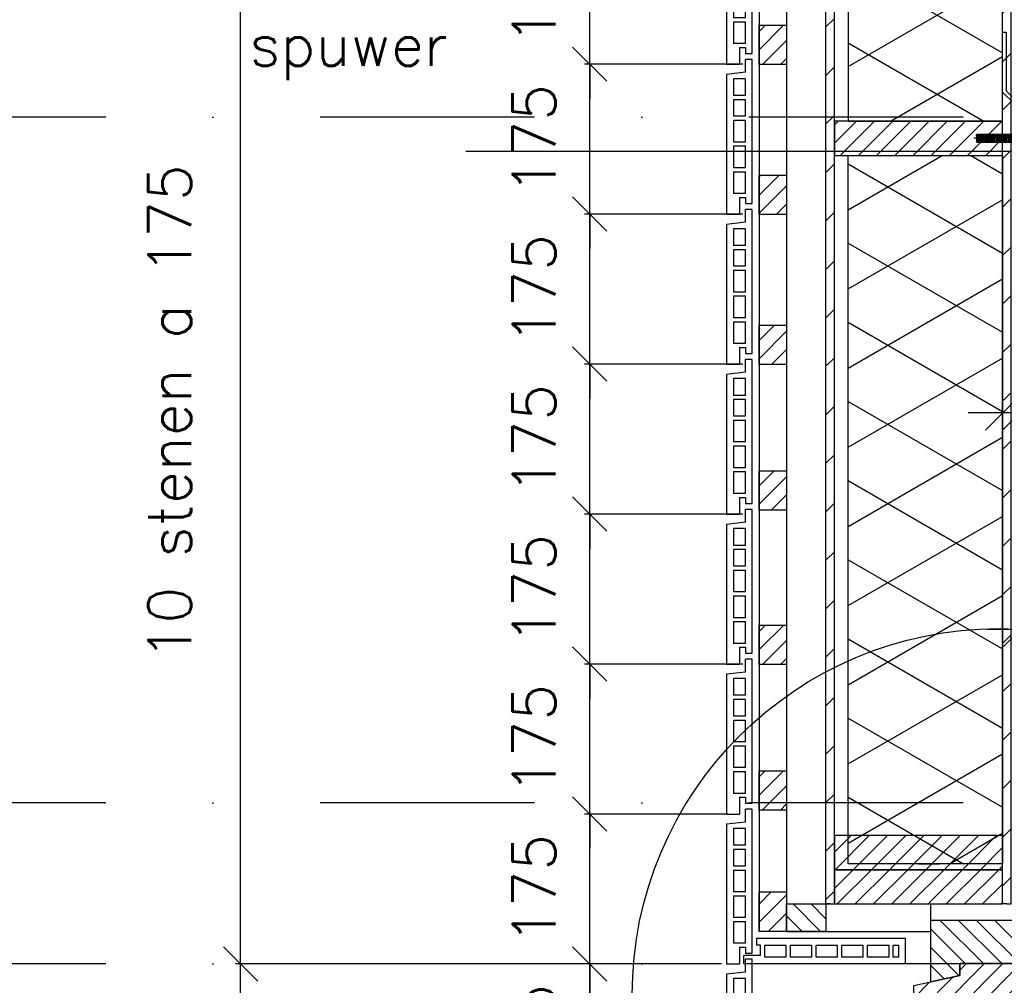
# Model space of a CAD drawing. Extents: x 0 to 297174, y -27731 to 163980.
# Tile 107 of 152: x 178380 to 179528, y 101783 to 102910. Entities that reach past the tile are written whole.
import ezdxf

# ---------------------------------------------------------------- set-up
doc = ezdxf.new("R2010")
doc.units = 0
doc.header["$LTSCALE"] = 5
doc.header["$MEASUREMENT"] = 0
doc.header["$PDMODE"] = 3
doc.header["$PDSIZE"] = 0.1
doc.linetypes.add('DASHDOT', pattern=[1, 0.5, -0.25, 0, -0.25])
doc.linetypes.add('DD1', pattern=[2.66667, 1.66667, -0.5, 0, -0.5])
doc.layers.get('0').update_dxf_attribs({"linetype": 'CONTINUOUS'})
doc.layers.get('DEFPOINTS').update_dxf_attribs({"linetype": 'CONTINUOUS'})
for name, color, linetype in [('25', 7, 'CONTINUOUS'), ('_DETAILNUMMERS', 4, 'CONTINUOUS'), ('A--01A1_ACEER', 1, 'CONTINUOUS'), ('A--A21--_F-23-', 9, 'CONTINUOUS'), ('A--A25--_F--3-', 9, 'CONTINUOUS'), ('A--A35--_F--3-', 9, 'CONTINUOUS'), ('A--A42--_F-23-', 9, 'CONTINUOUS'), ('A--L13D3_VLOEREN', 3, 'CONTINUOUS'), ('A--L21--', 3, 'CONTINUOUS'), ('A--L21D3_BUITENWAND', 3, 'CONTINUOUS'), ('A--L25--', 7, 'CONTINUOUS'), ('A--L25--_F-23-', 7, 'CONTINUOUS'), ('A--L31--', 2, 'CONTINUOUS'), ('A--L31--_F--3-', 7, 'CONTINUOUS'), ('A--L35--', 7, 'CONTINUOUS'), ('A--L35--_F-23-', 7, 'CONTINUOUS'), ('A--L351-_F-23-', 7, 'CONTINUOUS'), ('A--L42--', 7, 'CONTINUOUS'), ('A--L42--_F-23-', 7, 'CONTINUOUS'), ('A--M$1A-_F123-', 1, 'CONTINUOUS'), ('A--T01A-25_TEKST', 2, 'CONTINUOUS'), ('STRAMIEN', 8, 'DD1'), ('X--LR---_CP', 7, 'CONTINUOUS')]:
    doc.layers.add(name, color=color, linetype=linetype)
doc.styles.add('HIEMSTRA', font='romans.shx')
doc.dimstyles.get("Standard").update_dxf_attribs({"dimscale": 50, "dimtxt": 2.5, "dimasz": 2, "dimexe": 0.3, "dimexo": 0.3, "dimgap": 2, "dimtad": 1, "dimdec": 0, "dimzin": 0, "dimdsep": 46, "dimtxsty": 'HIEMSTRA', "dimblk1": 'OBLIQUE', "dimblk2": 'OBLIQUE', "dimsah": 1, "dimcen": 0.09, "dimdle": 0.3, "dimclrd": 1, "dimclre": 1, "dimclrt": 2, "dimadec": 0, "dimazin": 0, "dimtfac": 1, "dimtdec": 4, "dimtix": 1, "dimtmove": 2, "dimatfit": 3, "dimldrblk": 'OBLIQUE', "dimfxl": 0, "dimtvp": 625, "dimtolj": 1, "dimtzin": 0, "dimarcsym": 0})

# ---------------------------------------------------------------- blocks, each defined once
blk = doc.blocks.new('ARGETON175')
at = {"layer": 'A--L21D3_BUITENWAND'}
for p, q in [((0, 168), (-8, 168)), ((-8, 153), (-8, 168)), ((0, 0), (0, 168)), ((-8, 153), (-30, 150.5)), ((-30, 150.5), (-30, -12.5)), ((-22, 145.5), (-22, 126)), ((-8, 145.5), (-22, 145.5)), ((-8, 126), (-8, 145.5)), ((-8, 126), (-22, 126)), ((-8, 121), (-22, 121)), ((-22, 121), (-22, 102)), ((-8, 102), (-8, 121)), ((-22, 102), (-8, 102)), ((-22, 97), (-22, 72)), ((-22, 97), (-8, 97)), ((-8, 72), (-8, 97)), ((-22, 72), (-8, 72)), ((-22, 67), (-22, 42)), ((-22, 67), (-8, 67)), ((-8, 42), (-8, 67)), ((-22, 42), (-8, 42)), ((-22, 37), (-22, 12)), ((-22, 37), (-8, 37)), ((-8, 12), (-8, 37)), ((-22, 12), (-8, 12)), ((-15, 7), (-15, -12.5)), ((-15, 7), (-8, 7)), ((-8, 7), (-8, 0)), ((-8, 0), (0, 0)), ((-30, -12.5), (-15, -12.5))]:
    blk.add_line(p, q, dxfattribs=at)
blk = doc.blocks.new('_OBLIQUE')
at = {"color": 0, "linetype": 'ByBlock'}
blk.add_line((-0.5, -0.5), (0.5, 0.5), dxfattribs=at)
blk = doc.blocks.new('*D140')
at = {"layer": 'A--M$1A-_F123-', "color": 1, "lineweight": -2}
for p, q in [((179044.8, 101807.9), (179044.8, 101847.9)), ((179198.3, 101807.9), (179038.8, 101807.9)), ((179044.8, 101632.9), (179044.8, 101807.9)), ((179198.3, 101632.9), (179038.8, 101632.9)), ((179044.8, 101632.9), (179044.8, 101592.9))]:
    blk.add_line(p, q, dxfattribs=at)
at = {"layer": 'DEFPOINTS', "color": 0}
for p in [(179044.8, 101807.9), (179204.3, 101807.9), (179204.3, 101632.9)]:
    blk.add_point(p, dxfattribs=at)
at = {"layer": 'A--M$1A-_F123-', "color": 1, "lineweight": -2, "xscale": 40, "yscale": 40, "zscale": 40}
for p, rotation in [((179044.8, 101807.9), 270), ((179044.8, 101632.9), 90)]:
    blk.add_blockref('_OBLIQUE', p, dxfattribs=dict(at, rotation=rotation))
at = {"layer": 'A--M$1A-_F123-', "color": 2, "insert": (178979.8, 101720.4), "char_height": 50, "attachment_point": 5, "rotation": 90, "style": 'HIEMSTRA'}
blk.add_mtext('\\A1;175', dxfattribs=at)
blk = doc.blocks.new('*D141')
at = {"layer": 'A--M$1A-_F123-', "color": 1, "lineweight": -2}
for p, q in [((179044.8, 101982.9), (179044.8, 102022.9)), ((179205.8, 101982.9), (179038.8, 101982.9)), ((179044.8, 101807.9), (179044.8, 101982.9)), ((179198.3, 101807.9), (179038.8, 101807.9)), ((179044.8, 101807.9), (179044.8, 101767.9))]:
    blk.add_line(p, q, dxfattribs=at)
at = {"layer": 'DEFPOINTS', "color": 0}
for p in [(179044.8, 101982.9), (179211.8, 101982.9), (179204.3, 101807.9)]:
    blk.add_point(p, dxfattribs=at)
at = {"layer": 'A--M$1A-_F123-', "color": 1, "lineweight": -2, "xscale": 40, "yscale": 40, "zscale": 40}
for p, rotation in [((179044.8, 101982.9), 270), ((179044.8, 101807.9), 90)]:
    blk.add_blockref('_OBLIQUE', p, dxfattribs=dict(at, rotation=rotation))
at = {"layer": 'A--M$1A-_F123-', "color": 2, "insert": (178979.8, 101895.4), "char_height": 50, "attachment_point": 5, "rotation": 90, "style": 'HIEMSTRA'}
blk.add_mtext('\\A1;175', dxfattribs=at)
blk = doc.blocks.new('*D142')
at = {"layer": 'A--M$1A-_F123-', "color": 1, "lineweight": -2}
for p, q in [((179044.8, 102157.9), (179044.8, 102197.9)), ((179223.3, 102157.9), (179038.8, 102157.9)), ((179044.8, 101982.9), (179044.8, 102157.9)), ((179205.8, 101982.9), (179038.8, 101982.9)), ((179044.8, 101982.9), (179044.8, 101942.9))]:
    blk.add_line(p, q, dxfattribs=at)
at = {"layer": 'DEFPOINTS', "color": 0}
for p in [(179044.8, 102157.9), (179229.3, 102157.9), (179211.8, 101982.9)]:
    blk.add_point(p, dxfattribs=at)
at = {"layer": 'A--M$1A-_F123-', "color": 1, "lineweight": -2, "xscale": 40, "yscale": 40, "zscale": 40}
for p, rotation in [((179044.8, 102157.9), 270), ((179044.8, 101982.9), 90)]:
    blk.add_blockref('_OBLIQUE', p, dxfattribs=dict(at, rotation=rotation))
at = {"layer": 'A--M$1A-_F123-', "color": 2, "insert": (178979.8, 102070.4), "char_height": 50, "attachment_point": 5, "rotation": 90, "style": 'HIEMSTRA'}
blk.add_mtext('\\A1;175', dxfattribs=at)
blk = doc.blocks.new('*D143')
at = {"layer": 'A--M$1A-_F123-', "color": 1, "lineweight": -2}
for p, q in [((179044.8, 102332.9), (179044.8, 102372.9)), ((179223.3, 102332.9), (179038.8, 102332.9)), ((179044.8, 102157.9), (179044.8, 102332.9)), ((179223.3, 102157.9), (179038.8, 102157.9)), ((179044.8, 102157.9), (179044.8, 102117.9))]:
    blk.add_line(p, q, dxfattribs=at)
at = {"layer": 'DEFPOINTS', "color": 0}
for p in [(179044.8, 102332.9), (179229.3, 102332.9), (179229.3, 102157.9)]:
    blk.add_point(p, dxfattribs=at)
at = {"layer": 'A--M$1A-_F123-', "color": 1, "lineweight": -2, "xscale": 40, "yscale": 40, "zscale": 40}
for p, rotation in [((179044.8, 102332.9), 270), ((179044.8, 102157.9), 90)]:
    blk.add_blockref('_OBLIQUE', p, dxfattribs=dict(at, rotation=rotation))
at = {"layer": 'A--M$1A-_F123-', "color": 2, "insert": (178979.8, 102245.4), "char_height": 50, "attachment_point": 5, "rotation": 90, "style": 'HIEMSTRA'}
blk.add_mtext('\\A1;175', dxfattribs=at)
blk = doc.blocks.new('*D144')
at = {"layer": 'A--M$1A-_F123-', "color": 1, "lineweight": -2}
for p, q in [((179044.8, 102507.9), (179044.8, 102547.9)), ((179223.3, 102507.9), (179038.8, 102507.9)), ((179044.8, 102332.9), (179044.8, 102507.9)), ((179223.3, 102332.9), (179038.8, 102332.9)), ((179044.8, 102332.9), (179044.8, 102292.9))]:
    blk.add_line(p, q, dxfattribs=at)
at = {"layer": 'DEFPOINTS', "color": 0}
for p in [(179044.8, 102507.9), (179229.3, 102507.9), (179229.3, 102332.9)]:
    blk.add_point(p, dxfattribs=at)
at = {"layer": 'A--M$1A-_F123-', "color": 1, "lineweight": -2, "xscale": 40, "yscale": 40, "zscale": 40}
for p, rotation in [((179044.8, 102507.9), 270), ((179044.8, 102332.9), 90)]:
    blk.add_blockref('_OBLIQUE', p, dxfattribs=dict(at, rotation=rotation))
at = {"layer": 'A--M$1A-_F123-', "color": 2, "insert": (178979.8, 102420.4), "char_height": 50, "attachment_point": 5, "rotation": 90, "style": 'HIEMSTRA'}
blk.add_mtext('\\A1;175', dxfattribs=at)
blk = doc.blocks.new('*D145')
at = {"layer": 'A--M$1A-_F123-', "color": 1, "lineweight": -2}
for p, q in [((179044.8, 102682.9), (179044.8, 102722.9)), ((179223.3, 102682.9), (179038.8, 102682.9)), ((179044.8, 102507.9), (179044.8, 102682.9)), ((179223.3, 102507.9), (179038.8, 102507.9)), ((179044.8, 102507.9), (179044.8, 102467.9))]:
    blk.add_line(p, q, dxfattribs=at)
at = {"layer": 'DEFPOINTS', "color": 0}
for p in [(179044.8, 102682.9), (179229.3, 102682.9), (179229.3, 102507.9)]:
    blk.add_point(p, dxfattribs=at)
at = {"layer": 'A--M$1A-_F123-', "color": 1, "lineweight": -2, "xscale": 40, "yscale": 40, "zscale": 40}
for p, rotation in [((179044.8, 102682.9), 270), ((179044.8, 102507.9), 90)]:
    blk.add_blockref('_OBLIQUE', p, dxfattribs=dict(at, rotation=rotation))
at = {"layer": 'A--M$1A-_F123-', "color": 2, "insert": (178979.8, 102595.4), "char_height": 50, "attachment_point": 5, "rotation": 90, "style": 'HIEMSTRA'}
blk.add_mtext('\\A1;175', dxfattribs=at)
blk = doc.blocks.new('*D146')
at = {"layer": 'A--M$1A-_F123-', "color": 1, "lineweight": -2}
for p, q in [((179044.8, 102857.9), (179044.8, 102897.9)), ((179223.3, 102857.9), (179038.8, 102857.9)), ((179044.8, 102682.9), (179044.8, 102857.9)), ((179223.3, 102682.9), (179038.8, 102682.9)), ((179044.8, 102682.9), (179044.8, 102642.9))]:
    blk.add_line(p, q, dxfattribs=at)
at = {"layer": 'DEFPOINTS', "color": 0}
for p in [(179044.8, 102857.9), (179229.3, 102857.9), (179229.3, 102682.9)]:
    blk.add_point(p, dxfattribs=at)
at = {"layer": 'A--M$1A-_F123-', "color": 1, "lineweight": -2, "xscale": 40, "yscale": 40, "zscale": 40}
for p, rotation in [((179044.8, 102857.9), 270), ((179044.8, 102682.9), 90)]:
    blk.add_blockref('_OBLIQUE', p, dxfattribs=dict(at, rotation=rotation))
at = {"layer": 'A--M$1A-_F123-', "color": 2, "insert": (178979.8, 102770.4), "char_height": 50, "attachment_point": 5, "rotation": 90, "style": 'HIEMSTRA'}
blk.add_mtext('\\A1;175', dxfattribs=at)
blk = doc.blocks.new('*D147')
at = {"layer": 'A--M$1A-_F123-', "color": 1, "lineweight": -2}
for p, q in [((179044.8, 103032.9), (179044.8, 103072.9)), ((179223.3, 103032.9), (179038.8, 103032.9)), ((179044.8, 102857.9), (179044.8, 103032.9)), ((179223.3, 102857.9), (179038.8, 102857.9)), ((179044.8, 102857.9), (179044.8, 102817.9))]:
    blk.add_line(p, q, dxfattribs=at)
at = {"layer": 'DEFPOINTS', "color": 0}
for p in [(179044.8, 103032.9), (179229.3, 103032.9), (179229.3, 102857.9)]:
    blk.add_point(p, dxfattribs=at)
at = {"layer": 'A--M$1A-_F123-', "color": 1, "lineweight": -2, "xscale": 40, "yscale": 40, "zscale": 40}
for p, rotation in [((179044.8, 103032.9), 270), ((179044.8, 102857.9), 90)]:
    blk.add_blockref('_OBLIQUE', p, dxfattribs=dict(at, rotation=rotation))
at = {"layer": 'A--M$1A-_F123-', "color": 2, "insert": (178979.8, 102945.4), "char_height": 50, "attachment_point": 5, "rotation": 90, "style": 'HIEMSTRA'}
blk.add_mtext('\\A1;175', dxfattribs=at)
blk = doc.blocks.new('NH40_196')
at = {"layer": 'A--A25--_F--3-'}
h = blk.add_hatch(dxfattribs=at)
h.set_pattern_fill('ALFALINE', color=256, scale=15, style=0, pattern_type=2)
h.set_pattern_definition([(45, (-6, 0), (-10.6066, 10.6066), [])])
h.paths.add_polyline_path([(0, 0), (0, 196), (40, 196), (40, 0)])
at = {"layer": 'A--L25--_F-23-', "color": 2, "linetype": 'Continuous'}
blk.add_lwpolyline([(0, 0), (0, 196), (40, 196), (40, 0)], close=True, dxfattribs=at)
at = {"layer": 'X--LR---_CP'}
for p in [(0, 0), (0, 0), (40, 0)]:
    blk.add_point(p, dxfattribs=at)
blk = doc.blocks.new('*U1697')
at = {"layer": 'A--A42--_F-23-', "linetype": 'Continuous'}
h = blk.add_hatch(dxfattribs=at)
h.set_pattern_fill('ALFALINE', color=256, scale=40, style=0)
h.set_pattern_definition([(45, (-179531.31, -101877.898), (-28.284271, 28.284271), [])])
h.paths.add_polyline_path([(0, 0), (-5, 0), (-5, 1710.5), (0, 1710.5), (5, 1710.5), (5, 0)])
at = {"layer": 'A--L42--_F-23-', "color": 2, "linetype": 'Continuous'}
for points in [[(0, 0), (-5, 0), (-5, 1710.5), (0, 1710.5)], [(0, 0), (5, 0), (5, 1710.5), (0, 1710.5)]]:
    blk.add_lwpolyline(points, dxfattribs=at)
blk = doc.blocks.new('*U1696')
at = {"layer": 'A--A42--_F-23-', "linetype": 'Continuous'}
h = blk.add_hatch(dxfattribs=at)
h.set_pattern_fill('ALFALINE', color=256, scale=40, style=0)
h.set_pattern_definition([(45, (-179325.31, -101877.898), (-28.284271, 28.284271), [])])
h.paths.add_polyline_path([(0, 0), (-5, 0), (-5, 1695.5), (0, 1695.5), (5, 1695.5), (5, 0)])
at = {"layer": 'A--L42--_F-23-', "color": 2, "linetype": 'Continuous'}
for points in [[(0, 0), (-5, 0), (-5, 1695.5), (0, 1695.5)], [(0, 0), (5, 0), (5, 1695.5), (0, 1695.5)]]:
    blk.add_lwpolyline(points, dxfattribs=at)
blk = doc.blocks.new('Q031612A')
at = {"layer": 'A--L35--_F-23-', "color": 1, "linetype": 'Continuous'}
for points in [[(0, 0), (0, 11), (-4.5, 11), (-5, 10.5), (-5, -10.5), (-4.5, -11), (0, -11), (0, -4.7), (-4.5, -4.7), (0, -4.7), (0, -11), (-4.5, -11), (-5, -10.5), (-5, -4.2), (-4.5, -4.7), (-5, -5.2)], [(-5, 4.4), (-4.5, 4.9), (-5, 5.4)], [(-4.5, 4.9), (0, 4.9), (0, -4.7)], [(1.7, 4.5), (0.6, -4.4)], [(0.6, 4.5), (0.6, -4.4)], [(3.2, 4.5), (2.1, -4.4)], [(4.7, 4.5), (3.6, -4.4)], [(6.2, 4.5), (5.1, -4.4)], [(7.7, 4.5), (6.6, -4.4)], [(9.2, 4.5), (8.1, -4.4)], [(10.7, 4.5), (9.6, -4.4)], [(12.3, 4.5), (11.2, -4.4)], [(13.8, 4.5), (12.7, -4.4)], [(15.3, 4.5), (14.2, -4.4)], [(16.8, 4.5), (15.7, -4.4)], [(18.3, 4.5), (17.2, -4.4)], [(19.8, 4.5), (18.7, -4.4)], [(21.3, 4.5), (20.2, -4.4)], [(22.8, 4.5), (21.7, -4.4)], [(24.3, 4.5), (23.2, -4.4)], [(25.9, 4.5), (24.8, -4.4)], [(27.4, 4.5), (26.3, -4.4)], [(28.9, 4.5), (27.8, -4.4)], [(30.4, 4.5), (29.3, -4.4)], [(31.9, 4.5), (30.8, -4.4)], [(33.4, 4.5), (32.3, -4.4)], [(34.9, 4.5), (33.8, -4.4)], [(36.4, 4.5), (35.3, -4.4)], [(37.9, 4.5), (36.8, -4.4)], [(39.5, 4.5), (38.4, -4.4)], [(41, 4.5), (39.9, -4.4)], [(42.5, 4.5), (41.4, -4.4)], [(44, 4.5), (42.9, -4.4)], [(45.5, 4.5), (44.4, -4.4)], [(47, 4.5), (45.9, -4.4)], [(47.6, -2.8), (47.5, -4.1)]]:
    blk.add_lwpolyline(points, dxfattribs=at)
blk.add_lwpolyline([(47.6, 4), (47.1, 4.5), (0, 4.5), (0, -4.4), (47.1, -4.4), (47.6, -3.9)], close=True, dxfattribs=at)
at = {"layer": 'A--L351-_F-23-', "color": 1, "linetype": 'DASHDOT'}
blk.add_lwpolyline([(-7.9, 0), (51.6, 0)], dxfattribs=at)
at = {"layer": 'X--LR---_CP', "color": 1, "linetype": 'DASHDOT'}
blk.add_point((0, 0), dxfattribs=at)
blk.add_point((0, 0), dxfattribs=at)
blk.add_point((0, 0), dxfattribs=at)
blk = doc.blocks.new('*D150')
at = {"layer": 'A--M$1A-_F123-', "color": 1, "lineweight": -2}
for p, q in [((179131, 101807.9), (178631.5, 101807.9)), ((178637.5, 100051.9), (178637.5, 101813.9)), ((179131, 100057.9), (178631.5, 100057.9))]:
    blk.add_line(p, q, dxfattribs=at)
at = {"layer": 'DEFPOINTS', "color": 0}
for p in [(178637.5, 101807.9), (179137, 101807.9), (179137, 100057.9)]:
    blk.add_point(p, dxfattribs=at)
at = {"layer": 'A--M$1A-_F123-', "color": 1, "lineweight": -2, "xscale": 40, "yscale": 40, "zscale": 40}
for p, rotation in [((178637.5, 101807.9), 90), ((178637.5, 100057.9), 270)]:
    blk.add_blockref('_OBLIQUE', p, dxfattribs=dict(at, rotation=rotation))
at = {"layer": 'A--M$1A-_F123-', "color": 2, "insert": (178572.5, 100932.9), "char_height": 50, "attachment_point": 5, "rotation": 90, "style": 'HIEMSTRA'}
blk.add_mtext('\\A1;10 stenen a 175', dxfattribs=at)
blk = doc.blocks.new('*D151')
at = {"layer": 'A--M$1A-_F123-', "color": 1, "lineweight": -2}
for p, q in [((178637.5, 101801.9), (178637.5, 103563.9)), ((179131, 103557.9), (178631.5, 103557.9)), ((179131, 101807.9), (178631.5, 101807.9))]:
    blk.add_line(p, q, dxfattribs=at)
at = {"layer": 'DEFPOINTS', "color": 0}
for p in [(178637.5, 103557.9), (179137, 103557.9), (179137, 101807.9)]:
    blk.add_point(p, dxfattribs=at)
at = {"layer": 'A--M$1A-_F123-', "color": 1, "lineweight": -2, "xscale": 40, "yscale": 40, "zscale": 40}
for p, rotation in [((178637.5, 103557.9), 90), ((178637.5, 101807.9), 270)]:
    blk.add_blockref('_OBLIQUE', p, dxfattribs=dict(at, rotation=rotation))
at = {"layer": 'A--M$1A-_F123-', "color": 2, "insert": (178554.8, 102451.6), "char_height": 50, "attachment_point": 5, "rotation": 90, "style": 'HIEMSTRA'}
blk.add_mtext('\\A1;10 stenen a 175', dxfattribs=at)
blk = doc.blocks.new('ARGE175GR')
at = {"layer": 'A--L21D3_BUITENWAND', "color": 8}
for p, q in [((0, 168), (-8, 168)), ((-8, 153), (-8, 168)), ((0, 0), (0, 168)), ((-8, 153), (-30, 150.5)), ((-30, 150.5), (-30, -12.5)), ((-22, 145.5), (-22, 126)), ((-8, 145.5), (-22, 145.5)), ((-8, 126), (-8, 145.5)), ((-8, 126), (-22, 126)), ((-8, 121), (-22, 121)), ((-22, 121), (-22, 102)), ((-8, 102), (-8, 121)), ((-22, 102), (-8, 102)), ((-22, 97), (-22, 72)), ((-22, 97), (-8, 97)), ((-8, 72), (-8, 97)), ((-22, 72), (-8, 72)), ((-22, 67), (-22, 42)), ((-22, 67), (-8, 67)), ((-8, 42), (-8, 67)), ((-22, 42), (-8, 42)), ((-22, 37), (-22, 12)), ((-22, 37), (-8, 37)), ((-8, 12), (-8, 37)), ((-22, 12), (-8, 12)), ((-15, 7), (-15, -12.5)), ((-15, 7), (-8, 7)), ((-8, 7), (-8, 0)), ((-8, 0), (0, 0)), ((-30, -12.5), (-15, -12.5))]:
    blk.add_line(p, q, dxfattribs=at)
blk = doc.blocks.new('HOUT46X32')
at = {"layer": 'A--A25--_F--3-'}
h = blk.add_hatch(dxfattribs=at)
h.set_pattern_fill('ALFALINE', color=256, scale=15, style=0, pattern_type=2)
h.set_pattern_definition([(45, (0, 0), (-10.6066, 10.6066), [])])
h.paths.add_polyline_path([(0, 0), (0, 46), (32, 46), (32, 0)])
at = {"layer": 'A--L25--_F-23-', "color": 2, "linetype": 'Continuous'}
blk.add_lwpolyline([(0, 0), (0, 46), (32, 46), (32, 0)], close=True, dxfattribs=at)
at = {"layer": 'X--LR---_CP'}
for p in [(0, 0), (0, 0), (32, 0)]:
    blk.add_point(p, dxfattribs=at)
blk = doc.blocks.new('*D441')
at = {"layer": 'A--M$1A-_F123-', "color": 1, "lineweight": -2}
for p, q in [((179547.5, 102222.7), (179547.5, 102192.2)), ((179722.6, 102222.7), (179722.6, 102192.2)), ((179547.5, 102198.2), (179507.5, 102198.2)), ((179547.5, 102198.2), (179722.6, 102198.2)), ((179722.6, 102198.2), (179762.6, 102198.2))]:
    blk.add_line(p, q, dxfattribs=at)
at = {"layer": 'DEFPOINTS', "color": 0}
for p in [(179547.5, 102228.7), (179722.6, 102228.7), (179722.6, 102198.2)]:
    blk.add_point(p, dxfattribs=at)
at = {"layer": 'A--M$1A-_F123-', "color": 1, "lineweight": -2, "xscale": 40, "yscale": 40, "zscale": 40}
blk.add_blockref('_OBLIQUE', (179547.5, 102198.2), dxfattribs=at)
at = {"layer": 'A--M$1A-_F123-', "color": 1, "lineweight": -2, "xscale": 40, "yscale": 40, "zscale": 40, "rotation": 180}
blk.add_blockref('_OBLIQUE', (179722.6, 102198.2), dxfattribs=at)
at = {"layer": 'A--M$1A-_F123-', "color": 2, "insert": (179635, 102263.2), "char_height": 50, "attachment_point": 5, "style": 'HIEMSTRA'}
blk.add_mtext('\\A1;175', dxfattribs=at)
blk = doc.blocks.new('*D583')
at = {"layer": 'A--M$1A-_F123-', "color": 1, "lineweight": -2}
for p, q in [((179526.3, 102499.9), (179526.3, 102444.9)), ((179546.3, 102499.9), (179546.3, 102444.9)), ((179526.3, 102450.9), (179486.3, 102450.9)), ((179546.3, 102450.9), (179526.3, 102450.9)), ((179546.3, 102450.9), (179586.3, 102450.9))]:
    blk.add_line(p, q, dxfattribs=at)
at = {"layer": 'DEFPOINTS', "color": 0}
for p in [(179526.3, 102505.9), (179546.3, 102505.9), (179526.3, 102450.9)]:
    blk.add_point(p, dxfattribs=at)
at = {"layer": 'A--M$1A-_F123-', "color": 1, "lineweight": -2, "xscale": 40, "yscale": 40, "zscale": 40}
blk.add_blockref('_OBLIQUE', (179526.3, 102450.9), dxfattribs=at)
at = {"layer": 'A--M$1A-_F123-', "color": 1, "lineweight": -2, "xscale": 40, "yscale": 40, "zscale": 40, "rotation": 180}
blk.add_blockref('_OBLIQUE', (179546.3, 102450.9), dxfattribs=at)
at = {"layer": 'A--M$1A-_F123-', "color": 2, "insert": (179596.2, 102450.9), "char_height": 50, "attachment_point": 5, "style": 'HIEMSTRA'}
blk.add_mtext('\\A1;20', dxfattribs=at)
blk = doc.blocks.new('KOZIJN_VE')
at = {"layer": 'A--A35--_F--3-'}
h = blk.add_hatch(dxfattribs=at)
h.set_pattern_fill('ALFALINE', color=256, scale=15, angle=90, style=0, pattern_type=2)
h.set_pattern_definition([(135, (571.291, -567.27), (-10.6066, -10.6066), [])])
h.paths.add_polyline_path([(-105, 50.9), (0, 50.9), (0, 0), (-71, 0), (-71, -14), (-105, -20.1)])
h = blk.add_hatch(dxfattribs=at)
h.set_pattern_fill('ALFALINE', color=256, scale=15, style=0, pattern_type=2)
h.set_pattern_definition([(45, (571.291, -567.27), (-10.6066, 10.6066), [])])
h.paths.add_polyline_path([(-125, -25.4), (-71, -14), (-71, 0), (15, 0), (15, -15), (25, -15), (25, -65), (-26, -65), (-26, -86), (-92, -86), (-92, -71.9), (-102, -71.9), (-110, -85.9), (-125, -86)])
at = {"layer": 'A--L31--_F--3-', "color": 2, "linetype": 'Continuous'}
for points in [[(0, 50.9), (0, 50.9), (0, 0), (-71, 0), (-71, -14), (-105, -21.2), (-105, 50.9)], [(-125, -25.4), (-71, -14), (-71, 0), (15, 0), (15, -15), (25, -15), (25, -65), (-26, -65), (-26, -86), (-92, -86), (-92, -86), (-92, -71.9), (-102, -71.9), (-110, -85.9), (-125, -86)]]:
    blk.add_lwpolyline(points, close=True, dxfattribs=at)
at = {"layer": 'X--LR---_CP'}
blk.add_point((0, 0), dxfattribs=at)

msp = doc.modelspace()

# ---------------------------------------------------------------- hatches: boundary and pattern name
at = {"layer": 'A--A21--_F-23-'}
h = msp.add_hatch(dxfattribs=at)
h.set_pattern_fill('ALFAISO', color=256, scale=80, angle=270, style=0, pattern_type=2)
h.set_pattern_definition([(330, (66889.89, -38), (40, 69.282032), []), (30, (66889.89, -38), (-40, 69.282032), [])])
h.paths.add_polyline_path([(179526.3, 103529.4), (179346.3, 103529.4), (179346.3, 102791.3), (179526.3, 102791.3)])
h = msp.add_hatch(dxfattribs=at)
h.set_pattern_fill('ALFAISO', color=256, scale=80, angle=270, style=0, pattern_type=2)
h.set_pattern_definition([(210, (249472.45, -1023.63), (-40, 69.28203), []), (150, (249472.45, -1023.63), (40, 69.28203), [])])
h.paths.add_polyline_path([(179428.3, 101924.9), (179346.3, 101924.9), (179346.3, 102751.3), (179526.3, 102751.3), (179526.3, 101924.9), (179428.3, 101924.9), (179452.5, 101924.9)])

# ---------------------------------------------------------------- linework, layer by layer
at = {"layer": '_DETAILNUMMERS'}
msp.add_circle((179521.6, 101771.9), 427.3, dxfattribs=at)
at = {"layer": 'A--01A1_ACEER'}
msp.add_line((179973.2, 102755.9), (178900.3, 102755.9), dxfattribs=at)
at = {"layer": 'A--L13D3_VLOEREN'}
msp.add_lwpolyline([(179539.3, 102743.9), (179539.3, 102812.2), (179526.3, 102825.2), (179526.3, 102895.2), (179530.3, 102895.2), (179530.3, 102826.9), (179543.3, 102813.9), (179543.3, 102743.9)], close=True, dxfattribs=at)
at = {"layer": 'A--L21--'}
for points in [[(179526.3, 103529.4), (179346.3, 103529.4), (179346.3, 102791.3), (179526.3, 102791.3)], [(179428.3, 101924.9), (179346.3, 101924.9), (179346.3, 102751.3), (179526.3, 102751.3), (179526.3, 101924.9), (179428.3, 101924.9), (179452.5, 101924.9)]]:
    msp.add_lwpolyline(points, close=True, dxfattribs=at)
at = {"layer": 'A--L21D3_BUITENWAND'}
for p, q in [((179239.8, 101837.9), (179412.6, 101837.9)), ((179239.8, 101829.9), (179239.8, 101837.9)), ((179412.6, 101837.9), (179412.6, 101807.9)), ((179243.8, 101829.9), (179239.8, 101829.9)), ((179243.8, 101817.9), (179243.8, 101829.9)), ((179248.8, 101815.9), (179248.8, 101829.9)), ((179248.8, 101829.9), (179273.8, 101829.9)), ((179273.8, 101815.9), (179273.8, 101829.9)), ((179278.8, 101815.9), (179278.8, 101829.9)), ((179278.8, 101829.9), (179303.8, 101829.9)), ((179303.8, 101815.9), (179303.8, 101829.9)), ((179303.8, 101815.9), (179303.8, 101829.9)), ((179308.8, 101815.9), (179308.8, 101829.9)), ((179308.8, 101829.9), (179333.8, 101829.9)), ((179333.8, 101815.9), (179333.8, 101829.9)), ((179333.8, 101815.9), (179333.8, 101829.9)), ((179338.8, 101815.9), (179338.8, 101829.9)), ((179338.8, 101829.9), (179363.8, 101829.9)), ((179363.8, 101815.9), (179363.8, 101829.9)), ((179363.8, 101815.9), (179363.8, 101829.9)), ((179368.8, 101815.9), (179368.8, 101829.9)), ((179368.8, 101829.9), (179393.8, 101829.9)), ((179393.8, 101815.9), (179393.8, 101829.9)), ((179393.8, 101815.9), (179393.8, 101829.9)), ((179398.8, 101815.9), (179398.8, 101829.9)), ((179398.8, 101829.9), (179405.3, 101829.9)), ((179405.3, 101815.9), (179405.3, 101829.9)), ((179405.3, 101815.9), (179405.3, 101829.9)), ((179224.3, 101807.9), (179224.3, 101817.9)), ((179243.8, 101817.9), (179224.3, 101817.9)), ((179273.8, 101815.9), (179248.8, 101815.9)), ((179303.8, 101815.9), (179278.8, 101815.9)), ((179333.8, 101815.9), (179308.8, 101815.9)), ((179363.8, 101815.9), (179338.8, 101815.9)), ((179393.8, 101815.9), (179368.8, 101815.9)), ((179405.3, 101815.9), (179398.8, 101815.9)), ((179412.6, 101807.9), (179224.3, 101807.9))]:
    msp.add_line(p, q, dxfattribs=at)
at = {"layer": 'A--L31--'}
for p, q in [((179242.3, 103573.4), (179242.3, 101845.9)), ((179274.3, 103527.4), (179274.3, 101877.5)), ((179274.3, 101877.9), (179442.6, 101877.9)), ((179442.6, 101845.9), (179442.6, 101877.9)), ((179274.3, 101845.9), (179442.6, 101845.9))]:
    msp.add_line(p, q, dxfattribs=at)
at = {"layer": 'STRAMIEN', "linetype": 'DASHDOT', "ltscale": 100}
for p, q in [((185481.6, 102795.9), (174347.6, 102795.9)), ((185481.6, 101995.9), (174347.3, 101995.9)), ((185481.6, 101807.9), (174847.6, 101807.9))]:
    msp.add_line(p, q, dxfattribs=at)

# ---------------------------------------------------------------- block references
for name, p in [('ARGETON175', (179234.3, 102870.4)), ('ARGETON175', (179234.3, 102695.4)), ('ARGETON175', (179234.3, 102520.4)), ('ARGETON175', (179234.3, 102345.4)), ('ARGETON175', (179234.3, 102170.4)), ('ARGETON175', (179234.3, 101995.4)), ('ARGETON175', (179234.3, 101820.4)), ('ARGE175GR', (179234.3, 101645.4))]:
    msp.add_blockref(name, p)
at = {"layer": '25', "rotation": 270}
msp.add_blockref('HOUT46X32', (179274.3, 101877.9), dxfattribs=at)
at = {"layer": 'A--L25--'}
for p in [(179242.3, 102857.4), (179242.3, 102682.4), (179242.3, 102507.4), (179242.3, 102337.4), (179242.3, 102157.4), (179242.3, 101987.4), (179242.3, 101845.9)]:
    msp.add_blockref('HOUT46X32', p, dxfattribs=at)
at = {"layer": 'A--L25--', "xscale": -1, "rotation": 270}
for p in [(179330.3, 102751.3), (179330.3, 101917.9), (179330.3, 101877.9)]:
    msp.add_blockref('NH40_196', p, dxfattribs=at)
at = {"layer": 'A--L31--'}
msp.add_blockref('KOZIJN_VE', (179547.6, 101808.3), dxfattribs=at)
at = {"layer": 'A--L35--', "rotation": 180}
msp.add_blockref('Q031612A', (179543.3, 102771.4), dxfattribs=at)
at = {"layer": 'A--L42--'}
for name, p in [('*U1697', (179531.3, 101877.9)), ('*U1696', (179325.3, 101877.9))]:
    msp.add_blockref(name, p, dxfattribs=at)

# ---------------------------------------------------------------- texts
at = {"layer": 'A--T01A-25_TEKST', "style": 'HIEMSTRA'}
msp.add_text('spuwer', height=50, dxfattribs=at).set_placement((178647.8, 102855.8))

# ---------------------------------------------------------------- dimensions: what is measured, and where the dimension line sits
at = {"layer": 'A--M$1A-_F123-'}
dim = msp.add_linear_dim(base=(178637.5, 103557.9), p1=(179137, 101807.9), p2=(179137, 103557.9), angle=270, text='10 stenen a 175', dimstyle='Standard', override={"dimscale": 20}, dxfattribs=at)
dim.commit()
dim.dimension.update_dxf_attribs({"geometry": '*D151', "text_midpoint": (178554.8, 102451.6), "dimtype": 160})
for base, p1, p2, picture, middle in [((179044.8, 103032.9), (179229.3, 102857.9), (179229.3, 103032.9), '*D147', (178979.8, 102945.4)), ((179044.8, 102857.9), (179229.3, 102682.9), (179229.3, 102857.9), '*D146', (178979.8, 102770.4)), ((179044.8, 102682.9), (179229.3, 102507.9), (179229.3, 102682.9), '*D145', (178979.8, 102595.4)), ((179044.8, 102507.9), (179229.3, 102332.9), (179229.3, 102507.9), '*D144', (178979.8, 102420.4)), ((179044.8, 102332.9), (179229.3, 102157.9), (179229.3, 102332.9), '*D143', (178979.8, 102245.4)), ((179044.8, 102157.9), (179211.8, 101982.9), (179229.3, 102157.9), '*D142', (178979.8, 102070.4)), ((179044.8, 101982.9), (179204.3, 101807.9), (179211.8, 101982.9), '*D141', (178979.8, 101895.4)), ((179044.8, 101807.9), (179204.3, 101632.9), (179204.3, 101807.9), '*D140', (178979.8, 101720.4))]:
    dim = msp.add_linear_dim(base=base, p1=p1, p2=p2, angle=270, dimstyle='Standard', override={"dimscale": 20}, dxfattribs=at)
    dim.commit()
    dim.dimension.update_dxf_attribs({"geometry": picture, "text_midpoint": middle})
dim = msp.add_linear_dim(base=(179526.3, 102450.9), p1=(179546.3, 102505.9), p2=(179526.3, 102505.9), dimstyle='Standard', override={"dimscale": 20}, dxfattribs=at)
dim.commit()
dim.dimension.update_dxf_attribs({"geometry": '*D583', "text_midpoint": (179596.2, 102450.9), "dimtype": 160})
dim = msp.add_linear_dim(base=(179722.6, 102198.2), p1=(179547.5, 102228.7), p2=(179722.6, 102228.7), dimstyle='Standard', override={"dimscale": 20}, dxfattribs=at)
dim.commit()
dim.dimension.update_dxf_attribs({"geometry": '*D441', "text_midpoint": (179635, 102263.2)})
dim = msp.add_linear_dim(base=(178637.5, 101807.9), p1=(179137, 100057.9), p2=(179137, 101807.9), angle=270, text='10 stenen a 175', dimstyle='Standard', override={"dimscale": 20}, dxfattribs=at)
dim.commit()
dim.dimension.update_dxf_attribs({"geometry": '*D150', "text_midpoint": (178572.5, 100932.9)})

doc.saveas('drawing.dxf')
